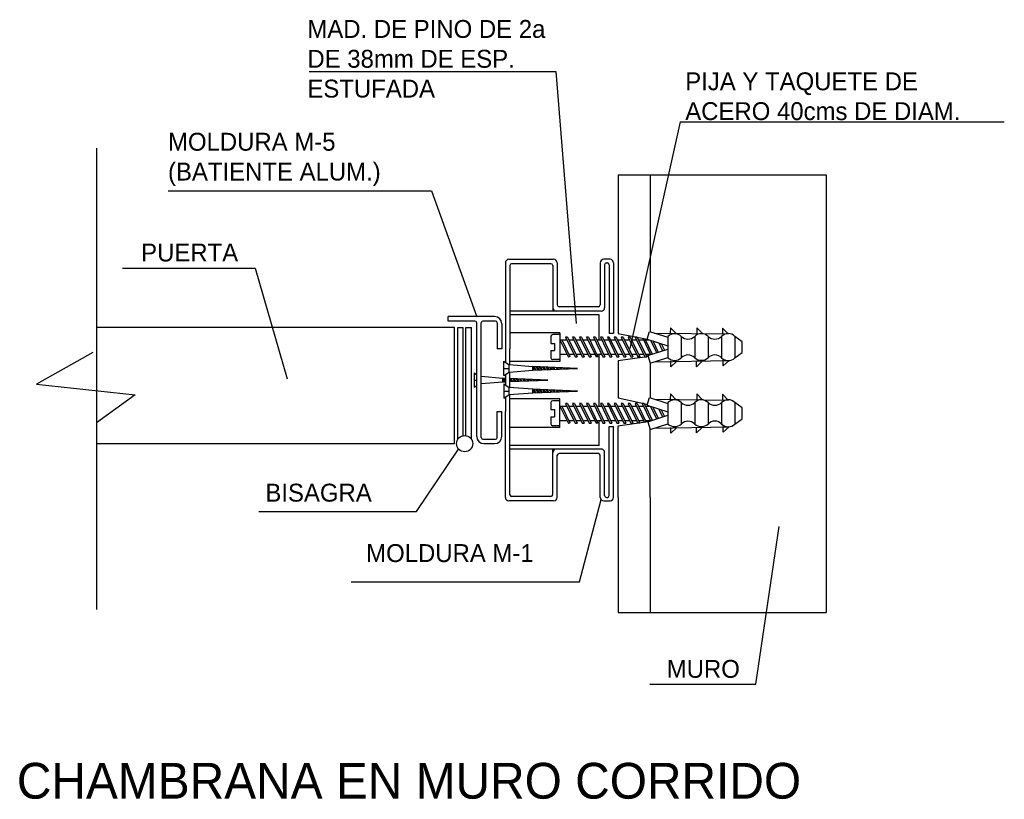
# Model space of a CAD drawing. Extents: x 86.9 to 141.9, y 85.4 to 128.9.
import ezdxf

# ---------------------------------------------------------------- set-up
doc = ezdxf.new("R2010")
doc.units = 0
doc.layers.get('0').update_dxf_attribs({"linetype": 'CONTINUOUS'})

# ---------------------------------------------------------------- blocks, each defined once
blk = doc.blocks.new('A$C437364C9')
for p, q in [((0, 0.003), (0.104, 0.104)), ((0.104, 0.104), (0.104, 0))]:
    blk.add_line(p, q)
blk = doc.blocks.new('A$C5DF563A5')
at = {"xscale": -1, "rotation": 178.4372935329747}
blk.add_blockref('A$C437364C9', (0, 0.107), dxfattribs=at)

msp = doc.modelspace()

# ---------------------------------------------------------------- linework, layer by layer
for p, q in [((103.026, 126.011), (116.823, 126.011)), ((116.823, 126.011), (117.949, 111.945)), ((123.768, 123.198), (120.952, 110.538)), ((123.768, 123.198), (141.883, 123.198)), ((91.146, 121.74), (91.146, 95.952)), ((120.296, 120.246), (120.296, 111.374)), ((120.296, 120.246), (131.919, 120.246)), ((122.096, 120.246), (122.096, 111.48)), ((131.919, 120.246), (131.919, 95.786)), ((95.142, 119.353), (109.877, 119.353)), ((109.877, 119.353), (112.411, 112.32)), ((92.607, 115.039), (100.022, 115.039)), ((100.022, 115.039), (101.805, 108.85)), ((113.996, 115.324), (113.996, 109.772)), ((114.196, 115.524), (116.696, 115.524)), ((114.246, 115.174), (114.246, 110.524)), ((116.546, 115.274), (114.346, 115.274)), ((116.646, 115.174), (116.646, 112.824)), ((116.646, 115.174), (116.646, 112.624)), ((116.896, 115.324), (116.896, 112.974)), ((119.296, 115.324), (119.296, 112.974)), ((119.846, 115.524), (119.496, 115.524)), ((119.546, 115.224), (119.546, 112.824)), ((119.646, 115.324), (119.696, 115.324)), ((119.796, 115.224), (119.796, 111.374)), ((120.046, 115.324), (120.046, 111.374)), ((119.196, 112.874), (116.996, 112.874)), ((113.396, 112.324), (110.796, 112.324)), ((110.796, 112.074), (110.796, 112.324)), ((116.846, 112.624), (114.246, 112.624)), ((116.846, 112.424), (114.246, 112.424)), ((119.346, 112.624), (116.846, 112.624)), ((119.246, 112.424), (116.846, 112.424)), ((119.246, 111.024), (119.246, 112.424)), ((111.146, 111.724), (91.146, 111.724)), ((112.296, 112.074), (110.796, 112.074)), ((111.146, 105.224), (111.146, 111.724)), ((111.346, 105.473), (111.346, 111.724)), ((111.346, 111.724), (111.646, 111.724)), ((111.646, 105.668), (111.646, 111.724)), ((111.796, 105.668), (111.796, 111.724)), ((111.796, 111.724), (112.096, 111.724)), ((112.096, 105.473), (112.096, 111.724)), ((112.396, 108.478), (112.396, 111.974)), ((112.646, 108.585), (112.646, 111.974)), ((113.446, 112.074), (112.746, 112.074)), ((113.546, 111.974), (113.546, 110.524)), ((113.796, 111.924), (113.796, 110.524)), ((117.046, 111.424), (114.246, 111.424)), ((116.546, 111.224), (116.546, 110.824)), ((117.046, 111.324), (116.646, 111.324)), ((117.046, 111.424), (117.046, 109.824)), ((117.361, 111.177), (117.896, 110.074)), ((117.474, 111.174), (117.361, 111.177)), ((117.474, 111.174), (118.007, 110.074)), ((117.751, 111.174), (118.285, 110.074)), ((117.863, 111.174), (117.751, 111.174)), ((117.863, 111.174), (118.396, 110.074)), ((118.14, 111.174), (118.674, 110.074)), ((118.252, 111.174), (118.14, 111.174)), ((118.252, 111.174), (118.785, 110.074)), ((118.529, 111.174), (119.063, 110.074)), ((118.641, 111.174), (118.529, 111.174)), ((118.641, 111.174), (119.174, 110.074)), ((118.918, 111.174), (119.452, 110.074)), ((119.029, 111.174), (118.918, 111.174)), ((119.029, 111.174), (119.563, 110.074)), ((119.307, 111.174), (119.841, 110.074)), ((119.418, 111.174), (119.307, 111.174)), ((119.418, 111.174), (119.952, 110.074)), ((119.696, 111.174), (120.23, 110.074)), ((119.807, 111.174), (119.696, 111.174)), ((120.046, 111.374), (119.796, 111.374)), ((119.807, 111.174), (120.341, 110.074)), ((120.085, 111.174), (120.618, 110.074)), ((120.196, 111.174), (120.085, 111.174)), ((120.196, 111.174), (120.73, 110.074)), ((120.296, 111.374), (121.915, 111.066)), ((120.474, 111.174), (121.007, 110.074)), ((120.585, 111.174), (120.474, 111.174)), ((120.585, 111.174), (121.119, 110.074)), ((120.863, 111.174), (121.396, 110.074)), ((120.974, 111.174), (120.863, 111.174)), ((120.974, 111.174), (121.508, 110.074)), ((121.252, 111.174), (121.785, 110.074)), ((121.363, 111.174), (121.252, 111.174)), ((121.363, 111.174), (121.896, 110.074)), ((121.915, 111.066), (122.051, 111.495)), ((122.051, 111.495), (123.079, 111.17)), ((122.333, 111.406), (126.44, 111.363)), ((123.079, 111.221), (123.079, 110.021)), ((123.829, 111.221), (123.829, 110.021)), ((124.579, 111.221), (124.579, 110.71)), ((124.579, 111.221), (124.579, 110.021)), ((125.329, 111.221), (125.329, 110.021)), ((126.079, 111.221), (126.079, 110.021)), ((127.225, 110.921), (126.829, 111.221)), ((126.829, 111.221), (126.829, 110.021)), ((116.546, 110.824), (116.746, 110.824)), ((116.746, 110.824), (116.746, 110.424)), ((117.046, 111.024), (117.435, 111.024)), ((117.046, 111.024), (117.046, 110.074)), ((117.046, 111.024), (117.518, 110.05)), ((117.157, 111.024), (117.608, 110.094)), ((117.546, 111.024), (117.824, 111.024)), ((117.935, 111.024), (118.213, 111.024)), ((118.324, 111.024), (118.602, 111.024)), ((118.713, 111.024), (118.991, 111.024)), ((119.102, 111.024), (119.38, 111.024)), ((119.491, 111.024), (119.769, 111.024)), ((119.88, 111.024), (120.158, 111.024)), ((120.269, 111.024), (120.547, 111.024)), ((120.658, 111.024), (120.936, 111.024)), ((121.047, 111.024), (121.325, 111.024)), ((121.436, 111.024), (121.714, 111.024)), ((121.671, 111.112), (122.111, 110.204)), ((121.793, 111.089), (122.208, 110.234)), ((121.825, 111.024), (122.047, 111.024)), ((121.915, 111.066), (123.079, 110.699)), ((122.113, 111.003), (122.449, 110.31)), ((122.244, 110.962), (122.545, 110.341)), ((122.572, 110.858), (122.786, 110.417)), ((122.703, 110.817), (122.882, 110.447)), ((127.225, 110.318), (127.225, 110.921)), ((90.947, 110.322), (87.795, 108.551)), ((113.796, 110.524), (113.546, 110.524)), ((114.246, 109.625), (114.246, 110.524)), ((116.546, 110.424), (116.746, 110.424)), ((116.546, 110.424), (116.546, 110.024)), ((117.046, 110.224), (117.434, 110.224)), ((117.608, 110.094), (117.518, 110.05)), ((117.545, 110.224), (117.823, 110.224)), ((117.896, 110.074), (118.007, 110.074)), ((117.934, 110.224), (118.212, 110.224)), ((118.285, 110.074), (118.396, 110.074)), ((118.323, 110.224), (118.601, 110.224)), ((118.674, 110.074), (118.785, 110.074)), ((118.712, 110.224), (118.99, 110.224)), ((119.174, 110.074), (119.063, 110.074)), ((119.101, 110.224), (119.379, 110.224)), ((119.246, 107.324), (119.246, 110.224)), ((119.452, 110.074), (119.563, 110.074)), ((119.49, 110.224), (119.768, 110.224)), ((119.841, 110.074), (119.952, 110.074)), ((119.879, 110.224), (120.157, 110.224)), ((120.23, 110.074), (120.341, 110.074)), ((120.268, 110.224), (120.546, 110.224)), ((121.896, 110.074), (120.294, 109.852)), ((120.618, 110.074), (120.73, 110.074)), ((120.657, 110.224), (120.935, 110.224)), ((121.007, 110.074), (121.119, 110.074)), ((121.046, 110.224), (121.324, 110.224)), ((121.508, 110.074), (121.396, 110.074)), ((121.435, 110.224), (121.713, 110.224)), ((121.785, 110.074), (121.896, 110.074)), ((121.824, 110.224), (122.096, 110.224)), ((121.951, 110.153), (123.079, 110.509)), ((121.951, 110.153), (122.086, 109.724)), ((126.829, 110.021), (127.225, 110.318)), ((113.912, 109.828), (114.212, 109.627)), ((113.912, 109.028), (113.912, 109.828)), ((115.529, 109.522), (114.212, 109.627)), ((114.212, 109.227), (114.212, 109.627)), ((117.046, 109.824), (114.246, 109.824)), ((118.028, 109.426), (115.528, 109.528)), ((115.528, 109.328), (115.528, 109.528)), ((115.528, 109.528), (115.536, 109.328)), ((115.528, 109.328), (115.536, 109.528)), ((115.529, 109.522), (115.65, 109.333)), ((115.586, 109.526), (115.708, 109.335)), ((115.708, 109.521), (115.824, 109.339)), ((115.769, 109.518), (115.882, 109.342)), ((115.891, 109.513), (115.998, 109.346)), ((115.952, 109.511), (116.056, 109.349)), ((117.046, 109.924), (116.646, 109.924)), ((120.296, 109.852), (120.296, 107.787)), ((122.086, 109.724), (123.079, 110.037)), ((122.096, 109.727), (122.096, 107.78)), ((122.317, 109.797), (126.497, 109.864)), ((126.169, 109.57), (126.169, 109.881)), ((126.169, 109.57), (126.497, 109.864)), ((112.246, 109.178), (112.396, 109.078)), ((112.246, 109.178), (112.246, 108.378)), ((113.863, 108.872), (112.646, 108.97)), ((113.912, 109.428), (114.112, 109.428)), ((113.912, 109.428), (114.212, 109.428)), ((113.912, 109.028), (114.212, 109.227)), ((113.996, 109.084), (113.996, 108.507)), ((114.212, 109.227), (115.528, 109.328)), ((114.246, 108.693), (114.246, 109.23)), ((115.528, 109.328), (118.028, 109.426)), ((116.079, 109.505), (116.176, 109.353)), ((116.149, 109.503), (116.244, 109.356)), ((116.268, 109.504), (116.36, 109.36)), ((116.333, 109.495), (116.418, 109.363)), ((116.455, 109.49), (116.534, 109.367)), ((116.516, 109.488), (116.592, 109.37)), ((116.638, 109.483), (116.708, 109.374)), ((116.699, 109.48), (116.765, 109.376)), ((116.835, 109.475), (116.895, 109.381)), ((116.896, 109.472), (116.953, 109.384)), ((117.018, 109.467), (117.069, 109.388)), ((117.079, 109.465), (117.127, 109.391)), ((117.201, 109.46), (117.243, 109.395)), ((117.262, 109.457), (117.301, 109.397)), ((117.383, 109.452), (117.415, 109.402)), ((117.444, 109.45), (117.473, 109.404)), ((117.566, 109.445), (117.589, 109.409)), ((117.627, 109.442), (117.647, 109.411)), ((117.749, 109.437), (117.763, 109.416)), ((87.795, 108.551), (93.311, 107.96)), ((112.246, 108.778), (112.396, 108.778)), ((112.246, 108.778), (112.396, 108.778)), ((112.246, 108.378), (112.396, 108.478)), ((112.396, 105.624), (112.396, 108.478)), ((112.646, 108.585), (113.862, 108.679)), ((112.646, 105.574), (112.646, 108.585)), ((113.862, 108.678), (113.862, 108.878)), ((113.862, 108.878), (113.87, 108.679)), ((113.862, 108.679), (113.87, 108.878)), ((113.996, 108.873), (113.862, 108.878)), ((113.862, 108.678), (113.996, 108.683)), ((113.863, 108.872), (113.984, 108.683)), ((113.908, 108.566), (114.208, 108.366)), ((113.908, 108.566), (113.908, 107.766)), ((113.912, 108.563), (113.912, 107.768)), ((113.92, 108.876), (113.996, 108.757)), ((116.362, 108.776), (114.246, 108.863)), ((114.246, 108.83), (114.332, 108.697)), ((114.246, 108.693), (116.362, 108.776)), ((114.246, 108.362), (114.246, 108.693)), ((114.286, 108.861), (114.39, 108.699)), ((114.413, 108.856), (114.51, 108.704)), ((114.483, 108.853), (114.577, 108.706)), ((114.602, 108.854), (114.694, 108.711)), ((114.667, 108.845), (114.752, 108.713)), ((114.789, 108.84), (114.868, 108.718)), ((114.85, 108.838), (114.926, 108.72)), ((114.972, 108.833), (115.041, 108.724)), ((115.033, 108.83), (115.099, 108.727)), ((115.169, 108.825), (115.229, 108.732)), ((115.23, 108.822), (115.287, 108.734)), ((115.352, 108.817), (115.403, 108.739)), ((115.413, 108.815), (115.461, 108.741)), ((115.535, 108.81), (115.577, 108.745)), ((115.596, 108.808), (115.635, 108.748)), ((115.717, 108.803), (115.749, 108.752)), ((115.778, 108.8), (115.807, 108.755)), ((115.9, 108.795), (115.923, 108.759)), ((115.961, 108.793), (115.981, 108.761)), ((116.083, 108.788), (116.097, 108.766)), ((93.311, 107.96), (91.144, 106.385)), ((113.908, 108.166), (114.108, 108.166)), ((113.908, 108.166), (114.208, 108.166)), ((113.908, 107.766), (114.208, 107.966)), ((115.525, 108.26), (114.208, 108.366)), ((114.208, 107.966), (114.208, 108.366)), ((114.208, 107.966), (115.524, 108.066)), ((114.246, 107.024), (114.246, 107.968)), ((118.024, 108.164), (115.524, 108.266)), ((115.524, 108.066), (115.524, 108.266)), ((115.524, 108.266), (115.532, 108.066)), ((115.524, 108.066), (115.532, 108.266)), ((115.524, 108.066), (118.024, 108.164)), ((115.525, 108.26), (115.646, 108.071)), ((115.582, 108.264), (115.704, 108.073)), ((115.704, 108.259), (115.82, 108.077)), ((115.765, 108.256), (115.878, 108.08)), ((115.887, 108.251), (115.994, 108.084)), ((115.948, 108.249), (116.052, 108.087)), ((116.075, 108.243), (116.173, 108.091)), ((116.146, 108.241), (116.24, 108.094)), ((116.264, 108.242), (116.356, 108.099)), ((116.329, 108.233), (116.414, 108.101)), ((116.451, 108.228), (116.53, 108.105)), ((116.512, 108.226), (116.588, 108.108)), ((116.634, 108.221), (116.704, 108.112)), ((116.695, 108.218), (116.762, 108.114)), ((116.831, 108.213), (116.891, 108.12)), ((116.892, 108.21), (116.949, 108.122)), ((117.014, 108.205), (117.065, 108.126)), ((117.076, 108.203), (117.123, 108.129)), ((117.198, 108.198), (117.239, 108.133)), ((117.259, 108.195), (117.297, 108.135)), ((117.379, 108.19), (117.411, 108.14)), ((117.44, 108.188), (117.469, 108.142)), ((117.562, 108.183), (117.585, 108.147)), ((117.623, 108.18), (117.643, 108.149)), ((117.745, 108.175), (117.759, 108.154)), ((113.996, 107.824), (113.996, 107.024)), ((117.046, 107.724), (114.246, 107.724)), ((117.046, 107.724), (114.246, 107.724)), ((116.546, 107.524), (116.546, 107.124)), ((117.046, 107.624), (116.646, 107.624)), ((117.046, 106.124), (117.046, 107.724)), ((117.046, 107.324), (117.435, 107.324)), ((117.046, 107.324), (117.518, 106.35)), ((117.157, 107.324), (117.608, 106.394)), ((117.361, 107.477), (117.896, 106.374)), ((117.474, 107.474), (117.361, 107.477)), ((117.474, 107.474), (118.007, 106.374)), ((117.546, 107.324), (117.824, 107.324)), ((117.751, 107.474), (118.285, 106.374)), ((117.863, 107.474), (117.751, 107.474)), ((117.863, 107.474), (118.396, 106.374)), ((117.935, 107.324), (118.213, 107.324)), ((118.252, 107.474), (118.14, 107.474)), ((118.14, 107.474), (118.674, 106.374)), ((118.252, 107.474), (118.785, 106.374)), ((118.324, 107.324), (118.602, 107.324)), ((118.641, 107.474), (118.529, 107.474)), ((118.529, 107.474), (119.063, 106.374)), ((118.641, 107.474), (119.174, 106.374)), ((118.713, 107.324), (118.991, 107.324)), ((118.918, 107.474), (119.452, 106.374)), ((119.029, 107.474), (118.918, 107.474)), ((119.029, 107.474), (119.563, 106.374)), ((119.102, 107.324), (119.38, 107.324)), ((119.418, 107.474), (119.307, 107.474)), ((119.307, 107.474), (119.841, 106.374)), ((119.418, 107.474), (119.952, 106.374)), ((119.491, 107.324), (119.769, 107.324)), ((119.696, 107.474), (120.23, 106.374)), ((119.807, 107.474), (119.696, 107.474)), ((119.807, 107.474), (120.341, 106.374)), ((119.88, 107.324), (120.158, 107.324)), ((120.196, 107.474), (120.085, 107.474)), ((120.085, 107.474), (120.618, 106.374)), ((120.196, 107.474), (120.73, 106.374)), ((120.269, 107.324), (120.547, 107.324)), ((120.294, 107.787), (121.911, 107.44)), ((120.585, 107.474), (120.474, 107.474)), ((120.474, 107.474), (121.007, 106.374)), ((120.585, 107.474), (121.119, 106.374)), ((120.658, 107.324), (120.936, 107.324)), ((120.863, 107.474), (121.396, 106.374)), ((120.974, 107.474), (120.863, 107.474)), ((120.974, 107.474), (121.508, 106.374)), ((121.047, 107.324), (121.325, 107.324)), ((121.363, 107.474), (121.252, 107.474)), ((121.252, 107.474), (121.768, 106.409)), ((121.363, 107.474), (121.872, 106.424)), ((121.436, 107.324), (121.714, 107.324)), ((121.641, 107.474), (122.111, 106.504)), ((121.752, 107.474), (121.641, 107.474)), ((121.752, 107.474), (122.208, 106.534)), ((121.825, 107.324), (122.047, 107.324)), ((121.915, 107.366), (122.051, 107.795)), ((121.915, 107.366), (123.079, 106.999)), ((122.051, 107.795), (123.079, 107.47)), ((122.333, 107.706), (126.44, 107.663)), ((123.079, 107.521), (123.079, 106.321)), ((123.829, 107.521), (123.829, 106.321)), ((124.579, 107.521), (124.579, 106.321)), ((124.579, 107.521), (124.579, 107.01)), ((125.329, 107.521), (125.329, 106.321)), ((126.079, 107.521), (126.079, 106.321)), ((127.225, 107.221), (126.829, 107.521)), ((126.829, 107.521), (126.829, 106.321)), ((113.546, 105.574), (113.546, 107.024)), ((113.546, 107.024), (113.796, 107.024)), ((113.796, 105.624), (113.796, 107.024)), ((113.996, 102.224), (113.996, 107.024)), ((114.246, 102.374), (114.246, 107.024)), ((116.546, 107.124), (116.746, 107.124)), ((116.746, 107.124), (116.746, 106.724)), ((121.951, 106.453), (123.079, 106.809)), ((122.113, 107.303), (122.449, 106.61)), ((122.244, 107.262), (122.545, 106.641)), ((122.572, 107.158), (122.786, 106.717)), ((122.703, 107.117), (122.882, 106.747)), ((127.225, 106.618), (127.225, 107.221)), ((116.546, 106.724), (116.746, 106.724)), ((116.546, 106.724), (116.546, 106.324)), ((117.046, 106.224), (116.646, 106.224)), ((117.046, 106.524), (117.434, 106.524)), ((117.608, 106.394), (117.518, 106.35)), ((117.545, 106.524), (117.823, 106.524)), ((117.896, 106.374), (118.007, 106.374)), ((117.934, 106.524), (118.212, 106.524)), ((118.285, 106.374), (118.396, 106.374)), ((118.323, 106.524), (118.601, 106.524)), ((118.674, 106.374), (118.785, 106.374)), ((118.712, 106.524), (118.99, 106.524)), ((119.174, 106.374), (119.063, 106.374)), ((119.101, 106.524), (119.379, 106.524)), ((119.246, 105.124), (119.246, 106.524)), ((119.452, 106.374), (119.563, 106.374)), ((119.49, 106.524), (119.768, 106.524)), ((119.841, 106.374), (119.952, 106.374)), ((119.879, 106.524), (120.157, 106.524)), ((120.23, 106.374), (120.341, 106.374)), ((120.268, 106.524), (120.546, 106.524)), ((121.972, 106.438), (120.274, 106.193)), ((120.618, 106.374), (120.73, 106.374)), ((120.657, 106.524), (120.935, 106.524)), ((121.007, 106.374), (121.119, 106.374)), ((121.046, 106.524), (121.324, 106.524)), ((121.508, 106.374), (121.396, 106.374)), ((121.435, 106.524), (121.713, 106.524)), ((121.824, 106.524), (122.096, 106.524)), ((121.951, 106.453), (122.086, 106.024)), ((122.086, 106.024), (123.079, 106.337)), ((126.829, 106.321), (127.225, 106.618)), ((117.046, 106.124), (114.246, 106.124)), ((119.796, 102.324), (119.796, 106.174)), ((119.796, 106.174), (120.046, 106.174)), ((120.046, 102.224), (120.046, 106.174)), ((120.296, 106.196), (120.296, 106.174)), ((120.296, 102.224), (120.296, 106.174)), ((122.096, 102.224), (122.096, 106.027)), ((122.317, 106.097), (126.497, 106.164)), ((126.169, 105.87), (126.169, 106.181)), ((126.169, 105.87), (126.497, 106.164)), ((91.146, 105.224), (111.146, 105.224)), ((112.746, 105.474), (113.446, 105.474)), ((112.796, 105.224), (113.396, 105.224)), ((116.846, 105.124), (114.246, 105.124)), ((119.246, 105.124), (116.846, 105.124)), ((109.032, 101.442), (111.379, 104.912)), ((116.846, 104.924), (114.246, 104.924)), ((116.646, 102.374), (116.646, 104.924)), ((116.646, 102.374), (116.646, 104.724)), ((119.346, 104.924), (116.846, 104.924)), ((116.896, 102.224), (116.896, 104.574)), ((119.196, 104.674), (116.996, 104.674)), ((119.296, 102.224), (119.296, 104.574)), ((119.546, 102.324), (119.546, 104.724)), ((116.696, 102.024), (114.196, 102.024)), ((116.546, 102.274), (114.346, 102.274)), ((118.137, 97.503), (119.357, 102.098)), ((119.496, 102.024), (119.846, 102.024)), ((119.646, 102.224), (119.696, 102.224)), ((120.296, 102.224), (120.296, 95.786)), ((122.096, 102.224), (122.096, 95.786)), ((100.21, 101.442), (109.032, 101.442)), ((127.992, 91.783), (129.306, 100.598)), ((105.372, 97.503), (118.137, 97.503)), ((120.296, 95.786), (131.919, 95.786)), ((122.079, 91.783), (127.992, 91.783))]:
    msp.add_line(p, q)
msp.add_circle((111.721, 105.224), 0.45)
for centre, radius, start, end in [((114.196, 115.324), 0.2, 90, 180), ((114.346, 115.174), 0.1, 90, 180), ((116.546, 115.174), 0.1, 0, 90), ((116.696, 115.324), 0.2, 0, 90), ((119.496, 115.324), 0.2, 90, 180), ((119.646, 115.224), 0.1, 90, 180), ((119.696, 115.224), 0.1, 0, 90), ((119.846, 115.324), 0.2, 0, 90), ((116.846, 112.824), 0.2, 180, 270), ((116.996, 112.974), 0.1, 180, 270), ((119.196, 112.974), 0.1, 270, 0), ((119.346, 112.824), 0.2, 270, 0), ((113.396, 111.924), 0.4, 0, 90), ((112.296, 111.974), 0.1, 0, 90), ((112.746, 111.974), 0.1, 90, 180), ((113.446, 111.974), 0.1, 0, 90), ((116.646, 111.224), 0.1, 90, 180), ((123.454, 110.808), 0.558, 47.7491, 132.2492), ((124.204, 111.602), 0.535, 225.4476, 314.5506), ((124.954, 110.839), 0.535, 45.5458, 134.4525), ((125.704, 111.598), 0.532, 225.181, 314.8172), ((126.454, 110.839), 0.535, 45.5262, 134.472), ((124.204, 109.66), 0.521, 43.9212, 136.0771), ((125.704, 109.67), 0.513, 43.066, 136.9323), ((116.646, 110.024), 0.1, 180, 270), ((123.454, 110.43), 0.555, 227.4629, 312.5353), ((124.954, 110.453), 0.572, 229.0225, 310.9757), ((126.454, 110.403), 0.535, 225.5494, 314.4488), ((116.646, 107.524), 0.1, 90, 180), ((123.454, 107.108), 0.558, 47.7491, 132.2492), ((124.204, 107.902), 0.535, 225.4476, 314.5506), ((124.954, 107.139), 0.535, 45.5458, 134.4525), ((125.704, 107.898), 0.532, 225.181, 314.8172), ((126.454, 107.139), 0.535, 45.5262, 134.472), ((116.646, 106.324), 0.1, 180, 270), ((123.454, 106.73), 0.555, 227.4629, 312.5353), ((124.204, 105.96), 0.521, 43.9212, 136.0771), ((124.954, 106.753), 0.572, 229.0225, 310.9757), ((125.704, 105.97), 0.513, 43.066, 136.9323), ((126.454, 106.703), 0.535, 225.5494, 314.4488), ((112.796, 105.624), 0.4, 180, 270), ((112.746, 105.574), 0.1, 180, 270), ((113.396, 105.624), 0.4, 270, 0), ((113.446, 105.574), 0.1, 270, 0), ((116.846, 104.724), 0.2, 90, 180), ((116.996, 104.574), 0.1, 90, 180), ((119.196, 104.574), 0.1, 0, 90), ((119.346, 104.724), 0.2, 0, 90), ((114.346, 102.374), 0.1, 180, 270), ((116.546, 102.374), 0.1, 270, 0), ((114.196, 102.224), 0.2, 180, 270), ((116.696, 102.224), 0.2, 270, 0), ((119.496, 102.224), 0.2, 180, 270), ((119.646, 102.324), 0.1, 180, 270), ((119.696, 102.324), 0.1, 270, 0), ((119.846, 102.224), 0.2, 270, 0)]:
    msp.add_arc(centre, radius, start, end)

# ---------------------------------------------------------------- block references
at = {"xscale": 3, "yscale": 3, "zscale": 3, "rotation": 180}
for name, p in [('A$C5DF563A5', (123.526, 111.704)), ('A$C5DF563A5', (125.003, 111.704)), ('A$C5DF563A5', (126.435, 111.686)), ('A$C437364C9', (123.565, 109.826)), ('A$C437364C9', (124.995, 109.835)), ('A$C5DF563A5', (123.526, 108.004)), ('A$C5DF563A5', (125.003, 108.004)), ('A$C5DF563A5', (126.435, 107.986)), ('A$C437364C9', (123.565, 106.126)), ('A$C437364C9', (124.995, 106.135))]:
    msp.add_blockref(name, p, dxfattribs=at)

# ---------------------------------------------------------------- texts
for s, height, p in [('MAD. DE PINO DE 2a', 1, (102.932, 127.896)), ('DE 38mm DE ESP.', 1, (102.932, 126.229)), ('ESTUFADA', 1, (102.932, 124.563)), ('PIJA Y TAQUETE DE', 1, (124.05, 124.97)), ('ACERO 40cms DE DIAM.', 1, (124.05, 123.304)), ('MOLDURA M-5', 1, (95.142, 121.594)), ('(BATIENTE ALUM.)', 1, (95.142, 119.928)), ('PUERTA', 1, (93.64, 115.405)), ('BISAGRA', 1, (100.585, 101.986)), ('MOLDURA M-1', 1, (106.217, 98.61)), ('MURO', 1, (123.017, 92.14)), ('CHAMBRANA EN MURO CORRIDO', 2, (86.694, 85.388))]:
    msp.add_text(s, height=height).set_placement(p)

doc.saveas('drawing.dxf')
